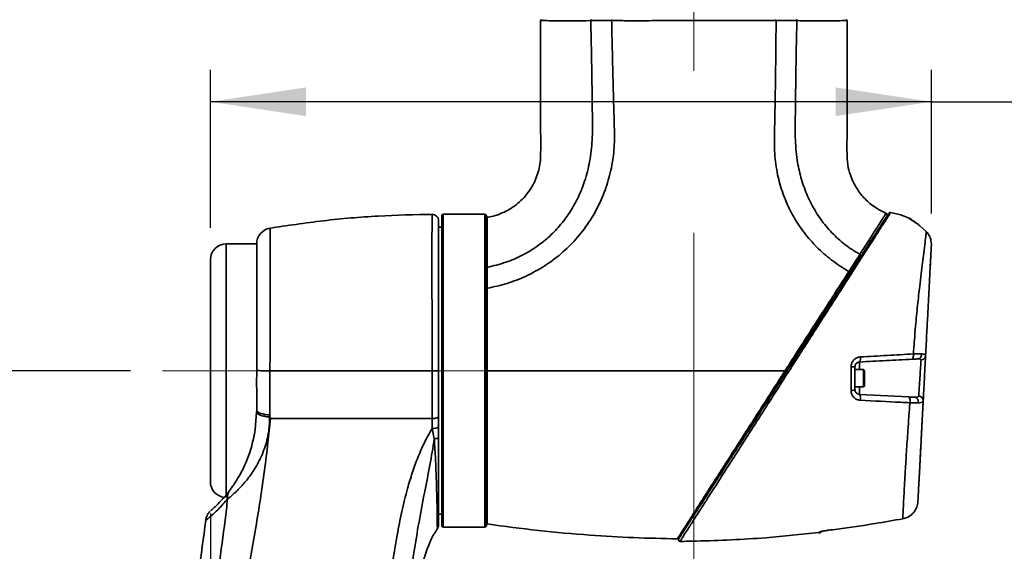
# Model space of a CAD drawing. Header units: millimetres. Extents: x 0 to 297, y 0 to 209.
# Tile 16 of 37: x 69 to 100, y 109 to 126. Entities that reach past the tile are written whole.
import ezdxf

# ---------------------------------------------------------------- set-up
doc = ezdxf.new("R2010")
doc.units = ezdxf.units.MM
doc.header["$PDSIZE"] = -1
doc.linetypes.add('CENTERX2', pattern=[20.32, 12.7, -2.54, 2.54, -2.54])
doc.layers.add('图层0', color=7, linetype='Continuous')
doc.styles.add('SLDTEXTSTYLE1', font='TXT', dxfattribs={"width": 0.7, "bigfont": 'bigfont'})
doc.styles.add('SLDTEXTSTYLE2', font='TXT', dxfattribs={"width": 0.7})
doc.dimstyles.new('SLDDIMSTYLE0', dxfattribs={"dimtxt": 4, "dimasz": 3, "dimexe": 0, "dimexo": 0.0625, "dimgap": 1, "dimtad": 2, "dimlfac": 10, "dimrnd": 1e-09, "dimzin": 12, "dimdsep": 46, "dimtxsty": 'SLDTEXTSTYLE2', "dimsah": 1, "dimcen": 0.09, "dimadec": 0, "dimazin": 3, "dimtfac": 1, "dimtofl": 0, "dimtmove": 0, "dimatfit": 3, "dimfxl": 0, "dimfrac": 2, "dimtolj": 1, "dimtzin": 12, "dimarcsym": 0})
doc.dimstyles.new('SLDDIMSTYLE4', dxfattribs={"dimtxt": 3.5, "dimasz": 3, "dimexe": 0, "dimexo": 0.0625, "dimgap": 0.875, "dimtad": 0, "dimtih": 1, "dimtoh": 1, "dimlfac": 3, "dimrnd": 1e-09, "dimzin": 12, "dimdsep": 46, "dimtxsty": 'SLDTEXTSTYLE2', "dimblk1": 'NONE', "dimblk2": 'NONE', "dimsah": 1, "dimcen": 0, "dimadec": 0, "dimazin": 3, "dimtol": 1, "dimtp": 0.03, "dimtm": -0.01, "dimtfac": 1, "dimtmove": 0, "dimatfit": 3, "dimldrblk": 'NONE', "dimfxl": 0, "dimfrac": 2, "dimtolj": 1, "dimarcsym": 0})
doc.dimstyles.new('SLDDIMSTYLE8', dxfattribs={"dimtxt": 3.5, "dimasz": 3, "dimexe": 0, "dimexo": 0.0625, "dimgap": 0.875, "dimtad": 0, "dimtih": 1, "dimtoh": 1, "dimlfac": 3, "dimrnd": 1e-09, "dimzin": 12, "dimdsep": 46, "dimtxsty": 'SLDTEXTSTYLE2', "dimblk1": 'NONE', "dimblk2": 'NONE', "dimsah": 1, "dimcen": 0, "dimadec": 0, "dimazin": 3, "dimtfac": 1, "dimtmove": 0, "dimatfit": 3, "dimldrblk": 'NONE', "dimfxl": 0, "dimfrac": 2, "dimtolj": 1, "dimtzin": 12, "dimarcsym": 0})

# ---------------------------------------------------------------- blocks, each defined once
blk = doc.blocks.new('_D_1')
at = {"layer": '图层0'}
for p, q in [((75.322, 119.247), (75.322, 124.2)), ((97.916, 119.701), (97.916, 124.2)), ((97.916, 123.2), (75.322, 123.2)), ((97.916, 123.2), (110.965, 123.2))]:
    blk.add_line(p, q, dxfattribs=at)
for points in [[(75.322, 123.2), (78.322, 122.75), (78.322, 123.65)], [(97.916, 123.2), (94.916, 123.65), (94.916, 122.75)]]:
    blk.add_solid(points, dxfattribs=at)
at = {"layer": '图层0', "insert": (103.982, 128.356), "char_height": 4, "attachment_point": 1, "style": 'SLDTEXTSTYLE2'}
blk.add_mtext('226', dxfattribs=at)
blk = doc.blocks.new('_D_4')
at = {"layer": '图层0'}
for p, q in [((75.972, 156.772), (53.302, 156.772)), ((54.302, 156.772), (54.302, 114.772)), ((72.822, 114.772), (53.302, 114.772))]:
    blk.add_line(p, q, dxfattribs=at)
for points in [[(54.302, 156.772), (53.852, 153.772), (54.752, 153.772)], [(54.302, 114.772), (54.752, 117.772), (53.852, 117.772)]]:
    blk.add_solid(points, dxfattribs=at)
at = {"layer": '图层0', "insert": (49.146, 132.28), "char_height": 4, "attachment_point": 1, "rotation": 90, "style": 'SLDTEXTSTYLE2'}
blk.add_mtext('420', dxfattribs=at)
blk = doc.blocks.new('_D_5')
at = {"layer": '图层0'}
for p, q in [((72.822, 114.772), (53.302, 114.772)), ((54.302, 76.772), (54.302, 114.772)), ((70.222, 76.772), (53.302, 76.772))]:
    blk.add_line(p, q, dxfattribs=at)
for points in [[(54.302, 114.772), (53.852, 111.772), (54.752, 111.772)], [(54.302, 76.772), (54.752, 79.772), (53.852, 79.772)]]:
    blk.add_solid(points, dxfattribs=at)
at = {"layer": '图层0', "insert": (49.146, 92.28), "char_height": 4, "attachment_point": 1, "rotation": 90, "style": 'SLDTEXTSTYLE2'}
blk.add_mtext('380', dxfattribs=at)
blk = doc.blocks.new('_D_8')
at = {"layer": '图层0'}
for p, q in [((75.322, 110.297), (75.322, 104.585)), ((75.322, 105.585), (56.903, 105.585)), ((75.322, 105.585), (90.472, 105.585))]:
    blk.add_line(p, q, dxfattribs=at)
for points in [[(75.322, 105.585), (78.322, 105.135), (78.322, 106.035)], [(90.472, 105.585), (87.472, 106.035), (87.472, 105.135)]]:
    blk.add_solid(points, dxfattribs=at)
at = {"layer": '图层0', "insert": (56.903, 110.741), "char_height": 4, "attachment_point": 1, "style": 'SLDTEXTSTYLE2'}
blk.add_mtext('151.5', dxfattribs=at)
blk = doc.blocks.new('_D_11')
at = {"layer": '图层0'}
for p, q in [((86.743, 175.172), (43.722, 175.172)), ((44.722, 54.772), (44.722, 175.172)), ((84.684, 54.772), (43.722, 54.772))]:
    blk.add_line(p, q, dxfattribs=at)
for start, end in [(63.4349, 116.5651), (243.4349, 296.5651)]:
    blk.add_arc((42.395, 114.972), 5.205, start, end, dxfattribs=at)
for points in [[(44.722, 175.172), (44.272, 172.172), (45.172, 172.172)], [(44.722, 54.772), (45.172, 57.772), (44.272, 57.772)]]:
    blk.add_solid(points, dxfattribs=at)
at = {"layer": '图层0', "insert": (39.566, 110.317), "char_height": 4, "attachment_point": 1, "rotation": 90, "style": 'SLDTEXTSTYLE2'}
blk.add_mtext('1204', dxfattribs=at)
blk = doc.blocks.new('SW_SYMBOL_HOLE_DEPTH')
at = {"layer": '图层0', "color": 0}
for p, q in [((0, 875), (800, 875)), ((400, 875), (400, 75)), ((100, 555), (400, 75)), ((700, 555), (400, 75))]:
    blk.add_line(p, q, dxfattribs=at)
blk = doc.blocks.new('_D_19')
at = {"layer": '图层0'}
blk.add_line((194.198, 127.557), (173.144, 127.557), dxfattribs=at)
at = {"layer": '图层0', "xscale": 0.004072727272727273, "yscale": 0.004072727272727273, "zscale": 0.004072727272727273}
blk.add_blockref('SW_SYMBOL_HOLE_DEPTH', (186.907, 127.843), dxfattribs=at)
at = {"layer": '图层0', "attachment_point": 1, "style": 'SLDTEXTSTYLE2'}
for s, insert, char_height in [('0.03', (182.252, 132.709), 2), ('+', (181.088, 132.709), 2), ('%%c', (173.144, 132.069), 3.5), ('4', (177.014, 132.069), 3.5), ('6', (190.573, 132.069), 3.5), ('0.01', (182.252, 130.381), 2), ('+', (181.088, 130.381), 2)]:
    blk.add_mtext(s, dxfattribs=dict(at, insert=insert, char_height=char_height))
blk = doc.blocks.new('_None')
blk = doc.blocks.new('_D_23')
at = {"layer": '图层0'}
blk.add_line((235.955, 182.979), (261.78, 182.979), dxfattribs=at)
at = {"layer": '图层0', "char_height": 3.5, "attachment_point": 1}
for s, insert, style in [('贯穿', (253.565, 186.489), 'SLDTEXTSTYLE1'), ('6-', (237.542, 186.489), 'SLDTEXTSTYLE2'), ('%%c', (241.616, 186.489), 'SLDTEXTSTYLE2'), ('6.6', (245.486, 186.489), 'SLDTEXTSTYLE2'), ('圆周均布', (241.514, 182.416), 'SLDTEXTSTYLE1')]:
    blk.add_mtext(s, dxfattribs=dict(at, insert=insert, style=style))

msp = doc.modelspace()

# ---------------------------------------------------------------- linework, layer by layer
at = {"color": 8, "linetype": 'Continuous', "lineweight": 35}
for p, q in [((87.242473, 125.741589), (87.095432, 125.741437)), ((82.622454, 119.672078), (82.622454, 114.772078)), ((83.922455, 109.872078), (83.922455, 119.672078)), ((97.232837, 119.542239), (97.232009, 119.557043)), ((75.822454, 118.747078), (75.822454, 114.772078)), ((95.664604, 115.043569), (95.664604, 114.811119)), ((75.822454, 114.772078), (75.822454, 110.797078)), ((82.622454, 114.772078), (82.622454, 109.872078)), ((95.664604, 114.261119), (95.664604, 114.028669))]:
    msp.add_line(p, q, dxfattribs=at)
at = {"color": 7, "linetype": 'Continuous', "lineweight": 35}
for p, q in [((95.267186, 125.742064), (95.268555, 125.742067)), ((82.572454, 114.772078), (82.572454, 119.622078)), ((83.922455, 119.672078), (82.622454, 119.672078)), ((83.972455, 119.622078), (83.972455, 109.922078)), ((96.496935, 119.700011), (96.49749, 119.70084)), ((82.572454, 119.272078), (82.472454, 119.272078)), ((97.756306, 119.131667), (97.546246, 119.320343)), ((76.773297, 118.747078), (75.822454, 118.747078)), ((97.915699, 118.701134), (97.916453, 118.737672)), ((75.322454, 114.772078), (75.322454, 118.247078)), ((95.399575, 114.893759), (95.522454, 114.893774)), ((95.792454, 114.811119), (95.522454, 114.811119)), ((95.822454, 114.781119), (95.792454, 114.811119)), ((95.792454, 114.811119), (95.792454, 114.261119)), ((95.822454, 114.781119), (95.822454, 114.291119)), ((75.322454, 111.297078), (75.322454, 114.772078)), ((82.572454, 109.922078), (82.572454, 114.772078)), ((95.522454, 114.261119), (95.792454, 114.261119)), ((95.792454, 114.261119), (95.822454, 114.291119)), ((95.664604, 114.028669), (97.21055, 113.94765)), ((76.77295, 113.474161), (76.728217, 112.931559)), ((76.773319, 113.528769), (76.77295, 113.474161)), ((77.190244, 113.311409), (77.180506, 113.320613)), ((77.19095, 113.386457), (77.190246, 113.311412)), ((77.190246, 113.311412), (77.206138, 113.272078)), ((82.472454, 113.333045), (82.472454, 113.014729)), ((82.339394, 112.631155), (82.271433, 112.963881)), ((97.52397, 111.226621), (97.52397, 111.226623)), ((82.472454, 110.272078), (82.572454, 110.272078)), ((82.622454, 109.872078), (83.922455, 109.872078)), ((94.388836, 109.688611), (94.388853, 109.702922)), ((90.03882, 109.421988), (90.037817, 109.420424))]:
    msp.add_line(p, q, dxfattribs=at)
at = {"color": 7, "linetype": 'Continuous', "lineweight": 35, "flags": 128}
for points in [[(97.309287, 115.129763), (97.319653, 115.133597), (97.329221, 115.143828), (97.33757, 115.160006), (97.344337, 115.181423), (97.349224, 115.20714), (97.352016, 115.236031), (97.352592, 115.266829), (97.350927, 115.298184)], [(82.27121, 114.772078), (82.310404, 114.772078), (82.348128, 114.772078), (82.382921, 114.772077), (82.413435, 114.772077), (82.438488, 114.772076), (82.457111, 114.772075), (82.468581, 114.772074), (82.472454, 114.772073)], [(76.773319, 113.528769), (76.785321, 113.503214), (76.811126, 113.478639), (76.850003, 113.45574), (76.90085, 113.435166), (76.962226, 113.417499), (77.032392, 113.403241), (77.10936, 113.392795), (77.19095, 113.386457)], [(82.472454, 112.704336), (82.470097, 112.692447), (82.46308, 112.680839), (82.45157, 112.669784), (82.435837, 112.659545), (82.416253, 112.650361), (82.393278, 112.642449), (82.367456, 112.635996), (82.339394, 112.631155)]]:
    msp.add_lwpolyline(points, dxfattribs=at)
at = {"color": 7, "linetype": 'Continuous', "lineweight": 35}
for centre, radius, start, end in [((85.702458, 125.742078), 0.03, 89.9957083, 181.4161626), ((95.242423, 125.742079), 0.03, 358.1985117, 90.1183946), ((96.62641, 119.68134), 0.05, 135.2112175, 147.1921224), ((96.62641, 119.68134), 0.05, 79.7647804, 135.211193), ((82.272454, 119.471456), 0.2, 359.9999873, 91.075362), ((82.622454, 119.622078), 0.05, 90, 180), ((83.922455, 119.622078), 0.05, 0, 90), ((84.002455, 119.54645), 0.03, 100.4415267, 180.0062243), ((96.480632, 119.658313), 0.049999, 328.2348483, 68.1688354), ((97.172454, 119.419405), 0.15, 31.0581975, 66.5631618), ((77.272454, 118.744494), 0.5, 99.6129636, 180.0001377), ((75.822454, 118.247078), 0.5, 90, 180), ((95.472407, 115.151929), 0.22064, 330.5857623, 13.2629671), ((97.47761, 115.275128), 0.137588, 280.6718507, 9.7067805), ((97.590258, 115.252543), 0.144566, 270.8539164, 355.3904499), ((95.424913, 114.354484), 0.20124, 262.5637636, 298.9929418), ((95.431194, 113.910399), 0.261664, 345.788551, 26.8715635), ((97.047901, 113.826372), 0.202887, 343.1723863, 36.7095614), ((97.364258, 113.801481), 0.140804, 343.5373374, 75.3906655), ((97.515647, 113.831382), 0.144751, 359.2587673, 88.8935497), ((82.318664, 113.199942), 0.240739, 258.6856754, 309.7043386), ((75.822454, 111.297078), 0.5, 180, 262.4700599), ((76.229782, 110.804245), 0.37083, 143.7910539, 187.7473622), ((82.272455, 109.939149), 0.2, 326.1867924, 0.0020828), ((82.622454, 109.922078), 0.05, 180, 270), ((83.922455, 109.922078), 0.05, 270, 0), ((94.372454, 109.837606), 0.15, 276.2694932, 316.0359944), ((94.372485, 109.852328), 0.1503, 276.2520713, 299.5401454), ((90.036741, 109.470476), 0.05, 146.9821798, 272.7569235)]:
    msp.add_arc(centre, radius, start, end, dxfattribs=at)
at = {"color": 8, "linetype": 'Continuous', "lineweight": 35}
msp.add_arc((97.172658, 119.404901), 0.149944, 41.483084, 66.3380802, dxfattribs=at)
at = {"color": 7, "linetype": 'Continuous', "lineweight": 35}
for points, knots in [([(85.672495, 125.742069), (85.672479, 125.444465), (85.672446, 124.832779), (85.672358, 123.941099), (85.672624, 123.091535), (85.671534, 122.32454), (85.674685, 121.756833), (85.669581, 121.362471), (85.617233, 121.036113), (85.503838, 120.714926), (85.326483, 120.414182), (85.156283, 120.198988), (84.958911, 120.010164), (84.681949, 119.808644), (84.383312, 119.670638), (84.126718, 119.596256), (84.023628, 119.582835), (83.996671, 119.579326)], [0, 0, 0, 0, 0.12746426, 0.261985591, 0.381905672, 0.49135942, 0.590434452, 0.625211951, 0.660023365, 0.731602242, 0.769404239, 0.809217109, 0.848746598, 0.886058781, 0.955502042, 0.988364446, 1, 1, 1, 1]), ([(87.242472, 125.741592), (87.248255, 125.490034), (87.259802, 124.987722), (87.273408, 124.235279), (87.284968, 123.484898), (87.293375, 122.740567), (87.301564, 122.01864), (87.223748, 121.338073), (87.070951, 120.740985), (86.86518, 120.219887), (86.616739, 119.765168), (86.3174, 119.35161), (85.965178, 118.980694), (85.558178, 118.653559), (85.094847, 118.378086), (84.572428, 118.150099), (84.194829, 118.05674), (83.998292, 118.008147)], [0, 0, 0, 0, 0.0808974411, 0.1615365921, 0.2419554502, 0.3221594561, 0.4009141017, 0.4738644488, 0.5416642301, 0.5984723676, 0.6535638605, 0.7078203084, 0.7621459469, 0.8175370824, 0.8751418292, 0.9350125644, 1, 1, 1, 1]), ([(83.99942, 117.353598), (84.207341, 117.399592), (84.62334, 117.491615), (85.223917, 117.728266), (85.794048, 118.0389), (86.320348, 118.427795), (86.788296, 118.885149), (87.187695, 119.403501), (87.511577, 119.97179), (87.755457, 120.577039), (87.917338, 121.20752), (87.993645, 121.853382), (87.978229, 122.502066), (87.958538, 123.149679), (87.941942, 123.797703), (87.926016, 124.445677), (87.911354, 125.093689), (87.901667, 125.5257), (87.896824, 125.741704)], [0, 0, 0, 0, 0.061502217, 0.123050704, 0.185921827, 0.248797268, 0.311660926, 0.374541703, 0.437408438, 0.500228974, 0.562678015, 0.625133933, 0.687599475, 0.750077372, 0.812560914, 0.875039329, 0.937520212, 1, 1, 1, 1]), ([(87.095432, 125.741437), (86.957855, 125.74127), (86.723239, 125.740987), (86.453074, 125.740941), (86.174738, 125.741018), (85.956865, 125.741314), (85.807048, 125.741661), (85.716157, 125.741944), (85.704161, 125.741982), (85.697916, 125.742001)], [0, 0, 0, 0, 0.167923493, 0.286367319, 0.404810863, 0.63467225, 0.753064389, 0.871455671, 1, 1, 1, 1]), ([(87.896824, 125.741702), (87.896822, 125.741702), (87.817578, 125.742382), (87.662065, 125.743261), (87.444056, 125.743148), (87.306683, 125.742231), (87.242473, 125.741595), (87.242472, 125.741595)], [0, 0, 0, 0, 0.000007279, 0.343676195, 0.686366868, 0.999992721, 1, 1, 1, 1]), ([(93.048728, 125.742039), (92.814111, 125.742103), (92.344883, 125.742231), (91.569056, 125.742434), (90.76677, 125.742238), (89.955077, 125.74181), (89.159211, 125.741411), (88.633572, 125.741366), (88.300982, 125.74146), (88.127405, 125.741525), (87.977842, 125.741642), (87.896826, 125.741705)], [0, 0, 0, 0, 0.1487189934, 0.2974347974, 0.446163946, 0.5948945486, 0.7435044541, 0.8921164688, 0.9032038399, 0.9475663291, 1, 1, 1, 1]), ([(93.048689, 125.74203), (93.047737, 125.515394), (93.045833, 125.06212), (93.037576, 124.38225), (93.028667, 123.70241), (93.017936, 123.022526), (93.00374, 122.342999), (92.987112, 121.662727), (93.063858, 121.011853), (93.223469, 120.405207), (93.450552, 119.849334), (93.749408, 119.328512), (94.115519, 118.852426), (94.540976, 118.429201), (94.952735, 118.108173), (95.227377, 117.94232), (95.331116, 117.879673)], [0, 0, 0, 0, 0.078021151, 0.156042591, 0.234063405, 0.312084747, 0.390106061, 0.468113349, 0.54608325, 0.614782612, 0.683486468, 0.752190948, 0.820887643, 0.889593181, 0.958296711, 1, 1, 1, 1]), ([(93.702456, 125.741614), (93.702454, 125.741614), (93.638708, 125.741796), (93.508814, 125.742067), (93.291494, 125.742203), (93.135988, 125.742116), (93.048691, 125.742021), (93.048689, 125.742021)], [0, 0, 0, 0, 0.000007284, 0.310037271, 0.619461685, 0.999992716, 1, 1, 1, 1]), ([(95.676779, 118.416374), (95.575231, 118.477658), (95.31638, 118.633873), (94.937594, 118.941716), (94.561332, 119.347159), (94.248441, 119.804441), (94.000359, 120.300101), (93.81977, 120.823833), (93.689546, 121.422683), (93.639832, 122.093469), (93.655331, 122.823034), (93.661831, 123.552745), (93.672556, 124.282407), (93.685357, 125.012036), (93.696756, 125.4984), (93.702455, 125.741581)], [0, 0, 0, 0, 0.0441996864, 0.1126676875, 0.1811505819, 0.2497984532, 0.3185426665, 0.3872103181, 0.4558373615, 0.546498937, 0.6372038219, 0.7279021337, 0.8186002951, 0.9093003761, 1, 1, 1, 1]), ([(96.499355, 119.706626), (96.490122, 119.709948), (96.389358, 119.746201), (96.230586, 119.837699), (96.03194, 119.975228), (95.890251, 120.100587), (95.781574, 120.21419), (95.635255, 120.388814), (95.491628, 120.617791), (95.364406, 120.92792), (95.283606, 121.241983), (95.2687, 121.635208), (95.273806, 122.090938), (95.27214, 122.613786), (95.272628, 123.197022), (95.272431, 123.917682), (95.272475, 124.772756), (95.272461, 125.413209), (95.272455, 125.742069)], [0, 0, 0, 0, 0.004501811, 0.049132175, 0.083328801, 0.115395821, 0.13570894, 0.155444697, 0.21991948, 0.258603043, 0.309048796, 0.367747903, 0.438433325, 0.5183875, 0.607607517, 0.706096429, 0.849086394, 1, 1, 1, 1]), ([(97.227654, 119.546214), (97.153665, 119.578152), (96.960953, 119.661339), (96.755385, 119.705291), (96.628742, 119.732369)], [0, 0, 0, 0, 0.383935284, 1, 1, 1, 1]), ([(82.302159, 119.67163), (81.72808, 119.659432), (80.580214, 119.635042), (78.862936, 119.488432), (77.727717, 119.317934), (77.160049, 119.232676)], [0, 0, 0, 0, 0.333423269, 0.666677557, 1, 1, 1, 1]), ([(82.472454, 119.45664), (82.472454, 119.456287), (82.472454, 119.455429), (82.472454, 119.298627), (82.472454, 119.018449), (82.472454, 118.611657), (82.472454, 118.098336), (82.472454, 117.486922), (82.472454, 116.797559), (82.472454, 116.04864), (82.472454, 115.363948), (82.472454, 114.935239), (82.472454, 114.772073)], [0, 0, 0, 0, 0.074517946, 0.180877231, 0.287242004, 0.394305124, 0.501369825, 0.609410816, 0.71744998, 0.825525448, 0.933595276, 1, 1, 1, 1]), ([(89.994771, 109.497651), (89.994785, 109.497674), (89.995169, 109.498268), (90.010405, 109.521877), (90.066077, 109.608143), (90.160099, 109.753832), (90.298595, 109.968435), (90.483045, 110.254245), (90.709916, 110.605787), (90.978688, 111.022258), (91.283818, 111.495064), (91.625286, 112.024178), (92.001164, 112.60661), (92.408449, 113.237709), (92.79204, 113.832093), (93.14452, 114.378269), (93.488127, 114.910699), (93.856221, 115.481069), (94.243757, 116.081566), (94.619496, 116.663784), (94.979416, 117.22149), (95.319365, 117.748249), (95.639148, 118.243761), (95.930906, 118.695848), (96.183293, 119.086927), (96.377793, 119.388311), (96.512022, 119.596302), (96.578903, 119.699936), (96.577776, 119.69819), (96.577345, 119.697521)], [0, 0, 0, 0, 0.001168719, 0.031541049, 0.062026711, 0.092407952, 0.127955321, 0.16366518, 0.199234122, 0.238362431, 0.277647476, 0.31682866, 0.361079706, 0.405472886, 0.449725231, 0.482787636, 0.515849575, 0.556898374, 0.598060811, 0.639115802, 0.679556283, 0.720103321, 0.760508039, 0.802218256, 0.843875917, 0.885662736, 0.927457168, 0.972203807, 1, 1, 1, 1]), ([(97.232837, 119.542239), (97.232895, 119.541928), (97.233529, 119.538514), (97.252729, 119.522607), (97.319026, 119.4792), (97.42228, 119.411496), (97.501437, 119.353291), (97.546246, 119.320343)], [0, 0, 0, 0, 0.020067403, 0.220202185, 0.453673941, 0.690743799, 1, 1, 1, 1]), ([(97.547697, 119.320827), (97.546119, 119.322056), (97.514495, 119.3467), (97.454209, 119.389911), (97.376101, 119.443516), (97.318365, 119.481752), (97.287912, 119.50225), (97.277326, 119.510356), (97.278136, 119.509667), (97.278297, 119.509531)], [0, 0, 0, 0, 0.013964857, 0.279875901, 0.518768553, 0.727062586, 0.888373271, 0.977824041, 1, 1, 1, 1]), ([(97.350927, 115.298184), (97.361889, 115.445165), (97.383813, 115.739133), (97.4264, 116.252045), (97.481586, 116.824711), (97.543852, 117.373122), (97.598949, 117.815205), (97.643223, 118.163492), (97.685343, 118.501167), (97.720548, 118.800772), (97.745184, 119.020965), (97.75302, 119.09896), (97.756306, 119.131667)], [0, 0, 0, 0, 0.077684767, 0.155373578, 0.27892791, 0.402435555, 0.491812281, 0.581542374, 0.67097413, 0.791836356, 0.91270851, 1, 1, 1, 1]), ([(97.916453, 118.737672), (97.909252, 118.80312), (97.894839, 118.934102), (97.818834, 119.062954), (97.765567, 119.12149), (97.756306, 119.131667)], [0, 0, 0, 0, 0.45206686, 0.904740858, 1, 1, 1, 1]), ([(76.77323, 118.767857), (76.773225, 118.769262), (76.773163, 118.788206), (76.773412, 118.716854), (76.773882, 118.550021), (76.774504, 118.261481), (76.774958, 117.879212), (76.77497, 117.406048), (76.774603, 116.859871), (76.773996, 116.253217), (76.773517, 115.687494), (76.773261, 115.190148), (76.773231, 114.91203), (76.773216, 114.772971)], [0, 0, 0, 0, 0.008602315, 0.115925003, 0.223247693, 0.330570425, 0.437893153, 0.545216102, 0.652539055, 0.759861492, 0.867183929, 0.933591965, 1, 1, 1, 1]), ([(97.915699, 118.701134), (97.914213, 118.672777), (97.910368, 118.599416), (97.899785, 118.397475), (97.882981, 118.076826), (97.860675, 117.651207), (97.833729, 117.137039), (97.804044, 116.57063), (97.771231, 115.944517), (97.747316, 115.488205), (97.734357, 115.240925)], [0, 0, 0, 0, 0.078363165, 0.202725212, 0.327085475, 0.462800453, 0.598481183, 0.724595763, 0.850756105, 1, 1, 1, 1]), ([(97.882419, 118.066111), (97.882315, 118.064128), (97.881992, 118.057967), (97.885734, 118.129379), (97.893014, 118.268283), (97.903412, 118.466694), (97.911527, 118.621529), (97.915699, 118.701134)], [0, 0, 0, 0, 0.104665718, 0.325099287, 0.545620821, 0.766387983, 1, 1, 1, 1]), ([(95.331108, 117.879677), (95.331109, 117.879679), (95.380093, 117.955371), (95.464994, 118.08659), (95.580187, 118.265275), (95.645543, 118.367283), (95.676811, 118.416354), (95.676812, 118.416355)], [0, 0, 0, 0, 0.000007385, 0.392606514, 0.69512437, 0.999992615, 1, 1, 1, 1]), ([(95.701236, 118.35841), (95.66938, 118.309047), (95.605842, 118.210594), (95.49194, 118.034101), (95.407607, 117.903424), (95.359928, 117.829544)], [0, 0, 0, 0, 0.304129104, 0.606583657, 1, 1, 1, 1]), ([(83.972455, 117.988425), (83.972828, 117.990812), (83.973573, 117.995586), (83.979373, 118.001786), (83.987785, 118.006457), (83.994771, 118.00758), (83.998264, 118.008141)], [0, 0, 0, 0, 0.249999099, 0.499998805, 0.74999911, 1, 1, 1, 1]), ([(83.998321, 118.008153), (83.998321, 118.008152), (83.998039, 117.944345), (83.997758, 117.814123), (83.99803, 117.611489), (83.998702, 117.458566), (83.9992, 117.373787), (83.999279, 117.360182)], [0, 0, 0, 0, 0.000007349, 0.313376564, 0.626739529, 0.940103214, 1, 1, 1, 1]), ([(93.331319, 114.772078), (93.481674, 115.006475), (93.782825, 115.475959), (94.228071, 116.168756), (94.534108, 116.644283), (94.757075, 116.990412), (94.98811, 117.349045), (95.190411, 117.661992), (95.331119, 117.879658)], [0, 0, 0, 0, 0.214457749, 0.429546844, 0.643841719, 0.669025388, 0.769794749, 1, 1, 1, 1]), ([(95.359927, 117.829542), (95.266961, 117.68549), (95.08103, 117.397384), (94.782838, 116.935329), (94.47199, 116.453661), (94.130774, 115.924938), (93.7625, 115.354288), (93.501193, 114.949386), (93.369907, 114.745954)], [0, 0, 0, 0, 0.154280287, 0.308562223, 0.467492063, 0.626413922, 0.812302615, 1, 1, 1, 1]), ([(83.972455, 117.343985), (83.972488, 117.344547), (83.972633, 117.346994), (83.974909, 117.351203), (83.980935, 117.355754), (83.989323, 117.359063), (83.995961, 117.359809), (83.999279, 117.360182)], [0, 0, 0, 0, 0.070897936, 0.309182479, 0.539456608, 0.769728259, 1, 1, 1, 1]), ([(83.999454, 117.353421), (83.999672, 117.195793), (84.000107, 116.880538), (84.000075, 116.513506), (83.999949, 116.201399), (83.999724, 115.870269), (83.999164, 115.364992), (83.998581, 114.969716), (83.998289, 114.772078)], [0, 0, 0, 0, 0.20142445, 0.402847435, 0.435235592, 0.564869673, 0.782435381, 1, 1, 1, 1]), ([(83.999279, 117.360182), (83.999307, 117.359065), (83.999361, 117.35683), (83.999416, 117.354594), (83.999444, 117.353476)], [0, 0, 0, 0, 0.499995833, 1, 1, 1, 1]), ([(95.687161, 115.202549), (95.66767, 115.200332), (95.614353, 115.194268), (95.5334, 115.156784), (95.459191, 115.086609), (95.409233, 114.995674), (95.402799, 114.927783), (95.399575, 114.893759)], [0, 0, 0, 0, 0.127972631, 0.350065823, 0.567528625, 0.783268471, 1, 1, 1, 1]), ([(97.309287, 115.129763), (97.039803, 115.11564), (96.499542, 115.087326), (95.94336, 115.058178), (95.664604, 115.043569)], [0, 0, 0, 0, 0.498804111, 1, 1, 1, 1]), ([(95.687161, 115.202549), (95.688669, 115.202631), (95.970946, 115.217986), (96.53253, 115.249162), (97.077704, 115.281818), (97.350927, 115.298184)], [0, 0, 0, 0, 0.002671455, 0.500171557, 1, 1, 1, 1]), ([(97.50309, 115.13992), (97.481526, 115.13879), (97.427936, 115.135981), (97.35367, 115.132089), (97.309287, 115.129763)], [0, 0, 0, 0, 0.402373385, 1, 1, 1, 1]), ([(97.350927, 115.298184), (97.411012, 115.298864), (97.511489, 115.300002), (97.584057, 115.298807), (97.613229, 115.298326)], [0, 0, 0, 0, 0.597997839, 1, 1, 1, 1]), ([(97.592413, 115.107993), (97.59236, 115.110791), (97.592119, 115.123662), (97.580814, 115.132493), (97.551809, 115.140657), (97.5263, 115.140271), (97.50309, 115.13992)], [0, 0, 0, 0, 0.108449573, 0.498850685, 0.543994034, 1, 1, 1, 1]), ([(97.518442, 113.976106), (97.518668, 113.979556), (97.520621, 114.009407), (97.526107, 114.093252), (97.537026, 114.260192), (97.550012, 114.458815), (97.563587, 114.666548), (97.576124, 114.858484), (97.586599, 115.018923), (97.590475, 115.078304), (97.592413, 115.107993)], [0, 0, 0, 0, 0.018307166, 0.158431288, 0.29876221, 0.439194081, 0.579585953, 0.719824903, 0.859917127, 1, 1, 1, 1]), ([(97.613229, 115.298326), (97.644411, 115.295938), (97.706969, 115.291146), (97.733585, 115.265341), (97.734228, 115.245006), (97.734357, 115.240925)], [0, 0, 0, 0, 0.442701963, 0.888171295, 1, 1, 1, 1]), ([(97.734357, 115.240925), (97.732419, 115.203951), (97.728544, 115.130004), (97.718068, 114.930124), (97.70553, 114.690891), (97.691954, 114.431847), (97.678968, 114.184057), (97.668049, 113.975724), (97.662565, 113.871079), (97.660612, 113.833816), (97.660387, 113.829509)], [0, 0, 0, 0, 0.140045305, 0.280085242, 0.420267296, 0.560618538, 0.701049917, 0.841436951, 0.981674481, 1, 1, 1, 1]), ([(95.398868, 114.154937), (95.399025, 114.280462), (95.39933, 114.52557), (95.399495, 114.77303), (95.399575, 114.893759)], [0, 0, 0, 0, 0.512123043, 1, 1, 1, 1]), ([(95.522454, 114.893774), (95.524072, 114.910339), (95.527334, 114.943736), (95.552371, 114.987907), (95.589064, 115.021682), (95.628735, 115.039594), (95.654974, 115.042502), (95.664604, 115.043569)], [0, 0, 0, 0, 0.208093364, 0.419564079, 0.638760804, 0.867413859, 1, 1, 1, 1]), ([(95.522454, 114.893774), (95.522454, 114.776877), (95.522454, 114.537289), (95.522454, 114.299984), (95.522454, 114.178464)], [0, 0, 0, 0, 0.4879116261, 1, 1, 1, 1]), ([(76.773216, 114.772971), (76.773194, 114.607297), (76.773149, 114.273321), (76.773278, 113.857368), (76.773309, 113.612584), (76.773319, 113.528769)], [0, 0, 0, 0, 0.392957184, 0.792147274, 1, 1, 1, 1]), ([(76.773216, 114.772971), (76.781913, 114.772863), (76.799255, 114.772648), (76.8942, 114.772372), (77.026911, 114.772162), (77.136156, 114.772106), (77.190779, 114.772078)], [0, 0, 0, 0, 0.25112224, 0.500748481, 0.750374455, 1, 1, 1, 1]), ([(77.190779, 114.772078), (77.190779, 114.772076), (77.190207, 114.625819), (77.189832, 114.316401), (77.190951, 113.85049), (77.19095, 113.540192), (77.19095, 113.386457)], [0, 0, 0, 0, 0.000004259, 0.311476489, 0.658875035, 1, 1, 1, 1]), ([(82.27121, 114.772078), (81.794701, 114.772078), (80.841926, 114.772078), (79.518138, 114.772078), (78.300416, 114.772078), (77.560693, 114.772078), (77.190779, 114.772078)], [0, 0, 0, 0, 0.280087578, 0.560032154, 0.779984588, 1, 1, 1, 1]), ([(82.271201, 113.272078), (82.271201, 113.27208), (82.270879, 113.488572), (82.270874, 113.846951), (82.271143, 114.351082), (82.271187, 114.631742), (82.27121, 114.772078)], [0, 0, 0, 0, 0.000003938, 0.447571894, 0.723773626, 1, 1, 1, 1]), ([(82.472454, 114.772073), (82.472454, 114.637531), (82.472454, 114.36845), (82.472454, 113.88389), (82.472454, 113.543551), (82.472454, 113.333045)], [0, 0, 0, 0, 0.276143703, 0.552282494, 1, 1, 1, 1]), ([(83.998524, 114.772078), (83.998524, 114.772076), (83.998271, 114.595738), (83.997916, 114.242749), (83.99776, 113.716195), (83.997921, 113.198711), (83.998283, 112.697591), (83.998746, 112.222306), (83.999119, 111.780076), (83.999348, 111.37534), (83.999481, 110.953147), (83.999471, 110.551844), (83.999253, 110.31667), (83.998976, 110.181145), (83.998724, 110.085687), (83.998285, 109.98913), (83.998188, 109.975268), (83.998139, 109.968337)], [0, 0, 0, 0, 0.000000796, 0.070163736, 0.140326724, 0.211959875, 0.283823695, 0.355458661, 0.427118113, 0.499006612, 0.570666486, 0.677950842, 0.785235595, 0.797208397, 0.845131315, 0.922566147, 1, 1, 1, 1]), ([(93.331293, 114.772078), (92.655341, 114.772078), (91.303457, 114.772079), (89.360501, 114.772078), (87.508632, 114.772078), (85.74868, 114.772078), (84.58184, 114.772078), (83.99842, 114.772078)], [0, 0, 0, 0, 0.217065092, 0.434123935, 0.622742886, 0.81137154, 1, 1, 1, 1]), ([(89.958573, 109.50311), (89.958573, 109.50311), (89.958573, 109.50311), (89.969814, 109.520837), (90.017863, 109.59644), (90.108258, 109.738416), (90.258331, 109.973584), (90.486628, 110.330598), (90.772935, 110.777781), (91.086686, 111.267711), (91.401383, 111.758969), (91.704285, 112.231715), (92.037908, 112.752392), (92.401639, 113.32014), (92.792692, 113.930708), (93.084185, 114.386011), (93.263609, 114.666354), (93.31103, 114.740452), (93.331268, 114.772077), (93.331269, 114.772078)], [0, 0, 0, 0, 0.000000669, 0.05524729, 0.110701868, 0.165979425, 0.248371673, 0.330817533, 0.422010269, 0.513231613, 0.583571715, 0.654089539, 0.724456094, 0.806410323, 0.88859877, 0.970555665, 0.987430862, 0.999999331, 1, 1, 1, 1]), ([(93.369906, 114.745954), (93.24132, 114.546706), (92.983801, 114.147673), (92.600819, 113.554233), (92.294239, 113.07918), (92.009541, 112.638033), (91.745558, 112.228983), (91.443205, 111.760479), (91.129053, 111.273694), (90.815798, 110.788297), (90.529926, 110.345331), (90.301799, 109.991842), (90.15132, 109.75867), (90.061186, 109.619006), (90.01097, 109.541194), (90.004426, 109.531054), (90.00116, 109.525994)], [0, 0, 0, 0, 0.0799528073, 0.1601213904, 0.2400758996, 0.2758398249, 0.3462681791, 0.4168475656, 0.4872493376, 0.5784717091, 0.6696651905, 0.7520364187, 0.8343531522, 0.8895205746, 0.944865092, 1, 1, 1, 1]), ([(95.664604, 114.028669), (95.64735, 114.031383), (95.61249, 114.036865), (95.569191, 114.0659), (95.537346, 114.106705), (95.52372, 114.147242), (95.522718, 114.171972), (95.522454, 114.178464)], [0, 0, 0, 0, 0.225491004, 0.455593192, 0.690224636, 0.918679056, 1, 1, 1, 1]), ([(95.398868, 114.154937), (95.39937, 114.141575), (95.401245, 114.091721), (95.427777, 114.008408), (95.492225, 113.922984), (95.580819, 113.862557), (95.650222, 113.851618), (95.68485, 113.84616)], [0, 0, 0, 0, 0.085398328, 0.318626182, 0.550503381, 0.775728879, 1, 1, 1, 1]), ([(97.21055, 113.94765), (97.237156, 113.946255), (97.308307, 113.942526), (97.364557, 113.939578), (97.399773, 113.937733)], [0, 0, 0, 0, 0.373943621, 1, 1, 1, 1]), ([(97.399773, 113.937733), (97.414206, 113.937219), (97.454626, 113.93578), (97.499681, 113.943173), (97.516766, 113.961581), (97.518212, 113.974106), (97.518442, 113.976106)], [0, 0, 0, 0, 0.220757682, 0.618212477, 0.93903774, 1, 1, 1, 1]), ([(97.2421, 113.767638), (97.146029, 113.772315), (96.631532, 113.797363), (96.109447, 113.824274), (95.68485, 113.84616)], [0, 0, 0, 0, 0.186728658, 1, 1, 1, 1]), ([(97.019797, 110.130624), (97.02215, 110.184736), (97.026857, 110.292967), (97.036849, 110.49998), (97.047425, 110.708896), (97.057862, 110.910646), (97.076102, 111.245438), (97.101002, 111.677236), (97.135007, 112.223623), (97.173845, 112.804802), (97.210328, 113.324821), (97.231509, 113.620035), (97.2421, 113.767638)], [0, 0, 0, 0, 0.129553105, 0.259118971, 0.269927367, 0.366400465, 0.463200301, 0.559686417, 0.696760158, 0.833824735, 0.916914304, 1, 1, 1, 1]), ([(97.49929, 113.761579), (97.451351, 113.762041), (97.374723, 113.76278), (97.278228, 113.766315), (97.2421, 113.767638)], [0, 0, 0, 0, 0.625595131, 1, 1, 1, 1]), ([(97.660387, 113.829509), (97.653794, 113.703723), (97.640609, 113.452145), (97.617034, 113.00231), (97.590399, 112.494111), (97.561921, 111.950726), (97.536832, 111.472022), (97.516963, 111.09292), (97.502431, 110.815645), (97.497156, 110.715001), (97.494519, 110.664682)], [0, 0, 0, 0, 0.082046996, 0.164098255, 0.303955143, 0.443820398, 0.591238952, 0.738631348, 0.869323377, 1, 1, 1, 1]), ([(97.660387, 113.829509), (97.654447, 113.812783), (97.642565, 113.77932), (97.575888, 113.763334), (97.518969, 113.76203), (97.49929, 113.761579)], [0, 0, 0, 0, 0.395356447, 0.790950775, 1, 1, 1, 1]), ([(97.661031, 113.84184), (97.660636, 113.834294), (97.650515, 113.641189), (97.631295, 113.274458), (97.604884, 112.770513), (97.581156, 112.317759), (97.56115, 111.936032), (97.54489, 111.62579), (97.533275, 111.404171), (97.525721, 111.260041), (97.524559, 111.237862), (97.52397, 111.226626)], [0, 0, 0, 0, 0.005143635, 0.13163755, 0.261922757, 0.386622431, 0.514817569, 0.636813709, 0.762172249, 0.879521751, 1, 1, 1, 1]), ([(77.206139, 113.272078), (77.206139, 113.272077), (77.186101, 113.025369), (77.122299, 112.487158), (77.021176, 111.642124), (76.891785, 110.750352), (76.719699, 109.681008), (76.499163, 108.435919), (76.220107, 106.897848), (75.92637, 105.240517), (75.706137, 103.825487), (75.60388, 103.000694), (75.577974, 102.77208), (75.577974, 102.772078)], [0, 0, 0, 0, 0.000000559, 0.073445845, 0.158683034, 0.244013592, 0.329326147, 0.464432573, 0.59955525, 0.767623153, 0.935667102, 0.999999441, 1, 1, 1, 1]), ([(77.180506, 113.320613), (77.176974, 113.189144), (77.168604, 112.877554), (77.051046, 112.389145), (76.852981, 111.920592), (76.615719, 111.535641), (76.37585, 111.231405), (76.167491, 111.014163), (76.00683, 110.869255), (75.91598, 110.794795), (75.873896, 110.762991), (75.862337, 110.754255)], [0, 0, 0, 0, 0.121089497, 0.286990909, 0.452998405, 0.583119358, 0.70569639, 0.827940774, 0.900336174, 0.972625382, 1, 1, 1, 1]), ([(76.77295, 113.474161), (76.780408, 113.457834), (76.796116, 113.423443), (76.883187, 113.376796), (77.013875, 113.338254), (77.12434, 113.326559), (77.180506, 113.320613)], [0, 0, 0, 0, 0.2295171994, 0.4834349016, 0.7373515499, 1, 1, 1, 1]), ([(82.271201, 113.272078), (81.784381, 113.272078), (80.811017, 113.272078), (79.4796, 113.272078), (78.277436, 113.272078), (77.563275, 113.272078), (77.206139, 113.272078)], [0, 0, 0, 0, 0.286868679, 0.573575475, 0.786754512, 1, 1, 1, 1]), ([(82.472454, 113.333045), (82.470378, 113.326411), (82.465944, 113.31224), (82.434523, 113.295957), (82.396906, 113.284764), (82.360448, 113.277804), (82.317767, 113.272972), (82.286972, 113.272381), (82.271201, 113.272078)], [0, 0, 0, 0, 0.207052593, 0.442254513, 0.571034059, 0.706921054, 0.849911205, 1, 1, 1, 1]), ([(82.271433, 112.963881), (82.271397, 113.067038), (82.27136, 113.170196), (82.271201, 113.272077), (82.271201, 113.272078)], [0, 0, 0, 0, 0.999981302, 1, 1, 1, 1]), ([(75.930571, 111.023306), (75.955463, 111.056808), (76.006296, 111.125225), (76.119149, 111.291244), (76.254272, 111.514975), (76.434262, 111.871811), (76.617533, 112.345988), (76.691088, 112.735129), (76.728217, 112.931559)], [0, 0, 0, 0, 0.090344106, 0.184494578, 0.327908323, 0.474814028, 0.734898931, 1, 1, 1, 1]), ([(80.478984, 102.80919), (80.516458, 103.422108), (80.589667, 104.619509), (80.741858, 106.398861), (80.926138, 108.058833), (81.125116, 109.378265), (81.317359, 110.356656), (81.475415, 111.006547), (81.644162, 111.569597), (81.819088, 112.048684), (82.022342, 112.518497), (82.188416, 112.815443), (82.271433, 112.963881)], [0, 0, 0, 0, 0.1766606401, 0.3451257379, 0.5137646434, 0.6573230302, 0.7294717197, 0.8016006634, 0.8507581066, 0.8999040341, 0.949963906, 1, 1, 1, 1]), ([(82.472454, 113.014729), (82.472454, 113.009079), (82.472454, 112.903406), (82.472454, 112.801137), (82.472454, 112.704336)], [0, 0, 0, 0, 0.05345984, 1, 1, 1, 1]), ([(82.472454, 112.704336), (82.472454, 112.486361), (82.472454, 112.050348), (82.472454, 111.473836), (82.472454, 110.973138), (82.472454, 110.550957), (82.472454, 110.222427), (82.472454, 110.014544), (82.472454, 109.925816), (82.472454, 109.945733), (82.472454, 109.948552)], [0, 0, 0, 0, 0.134805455, 0.269649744, 0.404196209, 0.538762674, 0.683329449, 0.827902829, 0.975646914, 1, 1, 1, 1]), ([(97.523962, 111.226622), (97.523978, 111.226881), (97.524098, 111.228782), (97.524066, 111.228324), (97.524038, 111.227929)], [0, 0, 0, 0, 0.135889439, 1, 1, 1, 1]), ([(75.345535, 110.394307), (75.3451, 110.393925), (75.334144, 110.384326), (75.374639, 110.419325), (75.461941, 110.49858), (75.599436, 110.63409), (75.760156, 110.807341), (75.873783, 110.951339), (75.930571, 111.023306)], [0, 0, 0, 0, 0.008103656, 0.204112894, 0.400343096, 0.599870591, 0.800024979, 1, 1, 1, 1]), ([(74.741098, 102.874669), (74.770973, 103.10866), (74.87815, 103.948119), (75.0905, 105.389357), (75.351935, 107.077131), (75.591167, 108.642312), (75.756218, 109.827917), (75.836885, 110.532075), (75.862337, 110.754255)], [0, 0, 0, 0, 0.088794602, 0.318556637, 0.548312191, 0.73186353, 0.915396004, 1, 1, 1, 1]), ([(75.862337, 110.754255), (75.764743, 110.640062), (75.617455, 110.467724), (75.440262, 110.300798), (75.310462, 110.187005), (75.213371, 110.109571), (75.165675, 110.073457), (75.178528, 110.08334), (75.178987, 110.083692)], [0, 0, 0, 0, 0.292379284, 0.441253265, 0.590072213, 0.788962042, 0.992463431, 1, 1, 1, 1]), ([(97.373309, 110.344978), (97.405985, 110.39441), (97.471318, 110.493246), (97.486787, 110.607547), (97.494519, 110.664682)], [0, 0, 0, 0, 0.500138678, 1, 1, 1, 1]), ([(75.317611, 110.367685), (75.304951, 110.354192), (75.274259, 110.32148), (75.234947, 110.260847), (75.196272, 110.180255), (75.186001, 110.118373), (75.180203, 110.083439)], [0, 0, 0, 0, 0.172407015, 0.417963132, 0.671426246, 1, 1, 1, 1]), ([(97.019797, 110.130624), (97.081906, 110.148119), (97.205904, 110.183048), (97.317366, 110.275944), (97.365397, 110.335215), (97.373309, 110.344978)], [0, 0, 0, 0, 0.456001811, 0.910398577, 1, 1, 1, 1]), ([(75.178267, 110.083788), (75.031696, 108.990303), (74.705249, 106.554869), (74.406127, 104.115923), (74.241308, 102.772039)], [0, 0, 0, 0, 0.448989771, 1, 1, 1, 1]), ([(83.998139, 109.968337), (84.532696, 109.896215), (85.601565, 109.752004), (87.132343, 109.617117), (88.584942, 109.530738), (89.500643, 109.51232), (89.958568, 109.50311)], [0, 0, 0, 0, 0.270448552, 0.540773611, 0.770349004, 1, 1, 1, 1]), ([(94.674119, 109.769928), (94.773165, 109.782606), (95.268433, 109.845997), (96.051471, 109.960315), (96.732349, 110.080067), (97.019797, 110.130624)], [0, 0, 0, 0, 0.1262130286, 0.6311108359, 1, 1, 1, 1]), ([(81.112451, 103.010101), (81.113935, 103.035897), (81.117987, 103.106287), (81.125155, 103.221952), (81.134187, 103.356436), (81.143929, 103.490284), (81.153875, 103.6197), (81.165372, 103.762575), (81.178543, 103.919656), (81.193494, 104.090878), (81.210329, 104.275404), (81.230893, 104.489841), (81.255386, 104.730047), (81.283847, 104.991266), (81.316215, 105.269517), (81.368089, 105.686686), (81.447306, 106.259305), (81.56216, 106.962016), (81.673145, 107.538965), (81.765989, 107.96155), (81.834341, 108.246296), (81.899603, 108.49588), (81.966679, 108.73139), (82.040815, 108.96919), (82.138335, 109.242181), (82.259332, 109.540857), (82.38084, 109.730009), (82.442575, 109.826113)], [0, 0, 0, 0, 0.047735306, 0.130252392, 0.20163362, 0.248181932, 0.289063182, 0.324651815, 0.355412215, 0.38194362, 0.40508458, 0.426061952, 0.451843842, 0.479217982, 0.508264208, 0.538985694, 0.610144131, 0.688163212, 0.760527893, 0.792989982, 0.82293943, 0.851810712, 0.873500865, 0.899444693, 0.929655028, 0.964259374, 1, 1, 1, 1]), ([(90.03801, 109.420477), (90.209365, 109.424089), (91.107932, 109.443027), (92.561205, 109.503689), (93.836288, 109.639326), (94.387925, 109.698006)], [0, 0, 0, 0, 0.117924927, 0.618389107, 1, 1, 1, 1]), ([(94.674119, 109.769928), (94.657553, 109.767728), (94.606634, 109.760964), (94.526462, 109.746718), (94.450239, 109.729004), (94.398808, 109.712859), (94.392178, 109.706241), (94.388853, 109.702922)], [0, 0, 0, 0, 0.1077940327, 0.3313339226, 0.5544146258, 0.7765095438, 1, 1, 1, 1]), ([(94.44518, 109.72308), (94.445015, 109.723009), (94.444181, 109.722652), (94.452743, 109.725828), (94.475969, 109.732522), (94.52487, 109.744224), (94.598752, 109.757999), (94.662041, 109.767276), (94.696181, 109.770986), (94.700275, 109.77143)], [0, 0, 0, 0, 0.0235854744, 0.1188758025, 0.2619488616, 0.4748395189, 0.7149489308, 0.9658177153, 1, 1, 1, 1])]:
    msp.add_open_spline(points, degree=3, knots=knots, dxfattribs=at)
for points in [[(87.262473, 125.772078), (87.259825, 125.771618), (87.254529, 125.770697), (87.247874, 125.763623), (87.243265, 125.75353), (87.242736, 125.745573), (87.242472, 125.741595)], [(87.896824, 125.741702), (87.897046, 125.74567), (87.89749, 125.753606), (87.901253, 125.76366), (87.906672, 125.770703), (87.910982, 125.77162), (87.913137, 125.772078)], [(93.048728, 125.742039), (93.048488, 125.745974), (93.048009, 125.753844), (93.044285, 125.763775), (93.038959, 125.770723), (93.034735, 125.771627), (93.032622, 125.772078)], [(93.702456, 125.741614), (93.702192, 125.74559), (93.701663, 125.753543), (93.697082, 125.76363), (93.69047, 125.770698), (93.685209, 125.771618), (93.682578, 125.772078)], [(95.701236, 118.35841), (95.702362, 118.360515), (95.704613, 118.364724), (95.705705, 118.372171), (95.705043, 118.380078), (95.702499, 118.388224), (95.698222, 118.396262), (95.692355, 118.403844), (95.685202, 118.410776), (95.679609, 118.414496), (95.676812, 118.416355)], [(95.331108, 117.879677), (95.336557, 117.875787), (95.347455, 117.868007), (95.358471, 117.853651), (95.363715, 117.839723), (95.36119, 117.832937), (95.359928, 117.829544)], [(83.972455, 114.772039), (83.972829, 114.772044), (83.973575, 114.772054), (83.979381, 114.772067), (83.987802, 114.772077), (83.994794, 114.772079), (83.998289, 114.77208)], [(93.331319, 114.772078), (93.336521, 114.768694), (93.346924, 114.761926), (93.359642, 114.753432), (93.368386, 114.747396), (93.3694, 114.746435), (93.369907, 114.745954)], [(89.958573, 109.50311), (89.962784, 109.503367), (89.971205, 109.503883), (89.983037, 109.508651), (89.993544, 109.515886), (89.998621, 109.522625), (90.00116, 109.525994)]]:
    msp.add_open_spline(points, degree=3, dxfattribs=at)
at = {"color": 8, "linetype": 'Continuous', "lineweight": 35}
for points, knots in [([(95.268555, 125.742067), (95.269872, 125.74207), (95.282027, 125.742097), (95.251563, 125.741986), (95.183491, 125.741759), (95.038635, 125.741389), (94.833915, 125.741112), (94.69951, 125.741015), (94.58112, 125.740972), (94.44398, 125.740946), (94.206536, 125.741002), (93.938344, 125.741218), (93.761485, 125.741467), (93.702365, 125.74155)], [0, 0, 0, 0, 0.012504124, 0.115353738, 0.218203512, 0.417313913, 0.519828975, 0.622344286, 0.637352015, 0.697400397, 0.817609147, 0.939030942, 1, 1, 1, 1]), ([(96.63199, 119.718889), (96.632737, 119.720063), (96.634106, 119.722211), (96.602067, 119.671382), (96.545763, 119.58268), (96.433689, 119.407299), (96.238331, 119.103525), (95.983775, 118.707813), (95.714956, 118.289214), (95.451782, 117.878261), (95.204217, 117.491535), (94.942463, 117.08271), (94.669358, 116.656263), (94.389372, 116.219204), (94.102059, 115.770719), (93.807869, 115.311425), (93.502919, 114.835103), (93.19062, 114.346785), (92.87468, 113.852598), (92.562894, 113.365078), (92.255156, 112.883967), (91.95234, 112.410667), (91.659751, 111.953447), (91.382414, 111.520124), (91.119249, 111.108974), (90.871753, 110.722298), (90.62134, 110.331032), (90.429672, 110.031713), (90.290146, 109.813955), (90.18397, 109.648305), (90.10095, 109.51883), (90.047818, 109.436005), (90.041768, 109.426579), (90.03882, 109.421988)], [0, 0, 0, 0, 0.027301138, 0.04996397, 0.072623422, 0.113921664, 0.156422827, 0.197673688, 0.239904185, 0.269804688, 0.299709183, 0.330465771, 0.3612247, 0.391636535, 0.422048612, 0.453201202, 0.484352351, 0.517253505, 0.550410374, 0.58311698, 0.615824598, 0.649482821, 0.683139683, 0.715849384, 0.748554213, 0.782532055, 0.816496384, 0.861359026, 0.884441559, 0.907523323, 0.943806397, 0.972624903, 1, 1, 1, 1]), ([(82.27121, 114.772078), (82.27121, 114.77208), (82.27121, 114.942206), (82.270913, 115.385284), (82.269836, 115.961355), (82.268654, 116.488171), (82.267491, 116.99815), (82.266535, 117.478655), (82.266021, 117.917907), (82.265835, 118.325175), (82.266167, 118.683457), (82.266939, 118.984522), (82.26793, 119.244857), (82.269149, 119.444609), (82.270213, 119.575743), (82.27102, 119.656694), (82.271036, 119.656955), (82.271046, 119.657106)], [0, 0, 0, 0, 0.000000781, 0.066404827, 0.172873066, 0.2277341, 0.282595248, 0.389022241, 0.443829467, 0.498636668, 0.604131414, 0.658427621, 0.712723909, 0.817560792, 0.871523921, 0.925486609, 1, 1, 1, 1]), ([(83.997543, 119.573263), (83.997539, 119.574186), (83.997489, 119.586026), (83.997655, 119.555966), (83.997647, 119.489511), (83.997526, 119.345605), (83.997574, 119.141335), (83.997636, 119.006943), (83.997699, 118.888505), (83.997776, 118.751303), (83.997922, 118.513478), (83.998105, 118.244696), (83.998224, 118.067365), (83.998264, 118.008141)], [0, 0, 0, 0, 0.008727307, 0.111888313, 0.215049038, 0.415006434, 0.517979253, 0.62095241, 0.636017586, 0.69629601, 0.816967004, 0.938872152, 1, 1, 1, 1]), ([(95.676867, 118.416606), (95.732449, 118.503766), (95.843608, 118.678079), (95.993328, 118.912796), (96.128118, 119.124235), (96.242987, 119.304556), (96.335628, 119.450251), (96.407859, 119.563637), (96.460722, 119.645386), (96.494961, 119.697129), (96.496349, 119.699155), (96.496935, 119.700011)], [0, 0, 0, 0, 0.113535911, 0.227062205, 0.343935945, 0.460797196, 0.572716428, 0.684646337, 0.800072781, 0.915473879, 1, 1, 1, 1]), ([(77.191073, 119.224957), (77.191117, 119.223797), (77.191203, 119.221524), (77.193265, 119.116226), (77.195824, 118.938127), (77.198724, 118.636419), (77.200583, 118.191314), (77.200579, 117.648066), (77.198762, 117.033434), (77.195619, 116.347339), (77.19279, 115.725029), (77.191092, 115.19353), (77.190883, 114.913009), (77.190779, 114.772078)], [0, 0, 0, 0, 0.076982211, 0.150831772, 0.225734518, 0.334769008, 0.447060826, 0.553493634, 0.662870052, 0.769706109, 0.879669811, 0.939547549, 1, 1, 1, 1]), ([(82.339394, 112.631155), (82.294532, 112.358268), (82.204865, 111.812834), (82.032421, 110.954051), (81.855974, 110.033174), (81.697608, 109.065008), (81.538524, 107.946491), (81.454473, 107.147855), (81.404915, 106.676968)], [0, 0, 0, 0, 0.1436692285, 0.2871595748, 0.447603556, 0.6083630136, 0.7690852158, 1, 1, 1, 1]), ([(82.434541, 109.830964), (82.434655, 109.828263), (82.435489, 109.808446), (82.434867, 109.898628), (82.432414, 110.10752), (82.426963, 110.437827), (82.417608, 110.864047), (82.404706, 111.306488), (82.387538, 111.749431), (82.368129, 112.164106), (82.349015, 112.474772), (82.339394, 112.631155)], [0, 0, 0, 0, 0.023455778, 0.17207892, 0.313891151, 0.459422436, 0.592205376, 0.728081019, 0.812830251, 0.90578237, 1, 1, 1, 1])]:
    msp.add_open_spline(points, degree=3, knots=knots, dxfattribs=at)
at = {"color": 7, "linetype": 'Continuous', "lineweight": 0}
msp.add_point((97.915699, 118.701134), dxfattribs=at)
at = {"layer": '图层0', "linetype": 'CENTERX2', "lineweight": 18, "ltscale": 2}
for p, q in [((90.472454, 53.047241), (90.472454, 175.157055)), ((85.922455, 114.772078), (73.822454, 114.772078))]:
    msp.add_line(p, q, dxfattribs=at)

# ---------------------------------------------------------------- dimensions: what is measured, and where the dimension line sits
at = {"layer": '图层0'}
for p1, text, dimstyle, picture, middle in [((1.460603, 1.090802), '6-<> 贯穿\\P圆周均布', 'SLDDIMSTYLE8', '_D_23', (249.661422, 182.477751)), ((0.850783, 0.600831), '<>{\\fGDT;x}6', 'SLDDIMSTYLE4', '_D_19', (182.877267, 130.093851))]:
    dim = msp.add_diameter_dim_2p(p1=p1, p2=(0, 0), text=text, dimstyle=dimstyle, dxfattribs=at)
    dim.commit()
    dim.dimension.update_dxf_attribs({"geometry": picture, "text_midpoint": middle, "dimtype": 163})
dim = msp.add_linear_dim(base=(44.722454, 175.172078), p1=(85.684057, 54.772078), p2=(87.743482, 175.172078), angle=90, text='(<>)', dimstyle='SLDDIMSTYLE0', dxfattribs=at)
dim.commit()
dim.dimension.update_dxf_attribs({"geometry": '_D_11', "text_midpoint": (44.722454, 114.972078), "dimtype": 160})
for p1, picture, middle in [((76.972454, 156.772078), '_D_4', (54.302107, 135.772078)), ((71.222454, 76.772078), '_D_5', (54.302107, 95.772078))]:
    dim = msp.add_linear_dim(base=(54.302107, 114.772078), p1=p1, p2=(73.822454, 114.772078), angle=90, dimstyle='SLDDIMSTYLE0', dxfattribs=at)
    dim.commit()
    dim.dimension.update_dxf_attribs({"geometry": picture, "text_midpoint": middle, "dimtype": 160})
for base, p1, p2, picture, middle in [((75.322454, 123.200158), (97.915699, 118.701134), (75.322454, 118.247078), '_D_1', (107.473571, 123.200158)), ((90.472454, 105.585061), (75.322454, 111.297078), (90.472454, 53.047241), '_D_8', (62.722454, 105.585061))]:
    dim = msp.add_linear_dim(base=base, p1=p1, p2=p2, dimstyle='SLDDIMSTYLE0', dxfattribs=at)
    dim.commit()
    dim.dimension.update_dxf_attribs({"geometry": picture, "text_midpoint": middle, "dimtype": 160})

doc.saveas('drawing.dxf')
